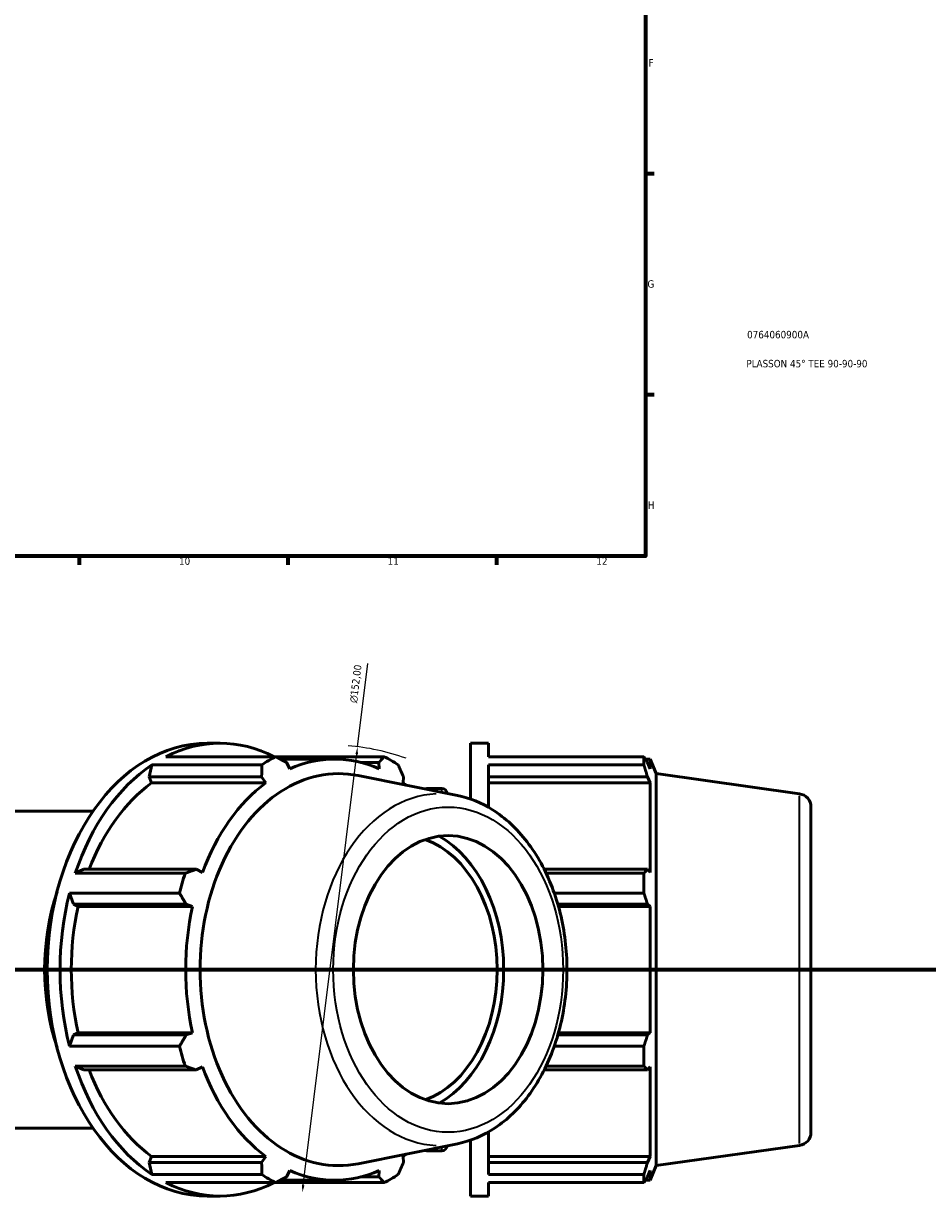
# Model space of a CAD drawing. Header units: millimetres. Extents: x -7 to 1648, y -196 to 1425.
# Tile 4 of 12: x 612 to 916, y -196 to 199. Entities that reach past the tile are written whole.
import ezdxf

# ---------------------------------------------------------------- set-up
doc = ezdxf.new("R2010")
doc.units = ezdxf.units.MM
doc.linetypes.add('CHAIN', pattern=[0.7087, 0.4724, -0.0591, 0.1181, -0.0591])
for name, color, linetype, lineweight in [('Border (ISO)', 7, 'Continuous', 70), ('Dimension (ISO)', 7, 'Continuous', 25), ('Section Line (ISO)', 7, 'CHAIN', 70), ('Title (ISO)', 7, 'Continuous', 50), ('Visible (ISO)', 7, 'Continuous', 50), ('Visible Narrow (ISO)', 7, 'Continuous', 35)]:
    doc.layers.add(name, color=color, linetype=linetype, lineweight=lineweight)
doc.styles.add('Note Text (ISO)', font='tahoma.ttf')
doc.dimstyles.new('Default (ISO)', dxfattribs={"dimtxt": 2.5, "dimasz": 2.5, "dimexe": 3.175, "dimexo": 0, "dimgap": 0.762, "dimtad": 1, "dimrnd": 1e-08, "dimzin": 0, "dimtxsty": 'Note Text (ISO)', "dimcen": 0.09, "dimdle": 10, "dimclrd": 256, "dimclre": 256, "dimclrt": 232, "dimazin": 0, "dimtfac": 1.40208, "dimtmove": 0, "dimatfit": 3, "dimfxl": 1, "dimtolj": 1, "dimtzin": 0, "dimlwd": -1, "dimlwe": -1, "dimarcsym": 0})

# ---------------------------------------------------------------- blocks, each defined once
blk = doc.blocks.new('Borders Default Border')
at = {"layer": 'Border (ISO)'}
for p, q in [((821, 148.5), (823.9, 148.5)), ((821, 74.25), (823.9, 74.25)), ((630.75, 20), (630.75, 17.1)), ((700.83, 20), (700.83, 17.1)), ((770.92, 20), (770.92, 17.1))]:
    blk.add_line(p, q, dxfattribs=at)
at = {"layer": 'Border (ISO)', "flags": 128}
blk.add_lwpolyline([(20, 20), (20, 574), (821, 574), (821, 20), (20, 20)], dxfattribs=at)
at = {"layer": 'Border (ISO)', "color": 232, "true_color": 0xca0064, "char_height": 2.5, "attachment_point": 7, "style": 'Note Text (ISO)'}
for s, insert in [('F', (822, 184.38)), ('G', (821.61, 110.08)), ('H', (821.74, 35.88)), ('10', (664.29, 17.05)), ('11', (734.37, 17.1)), ('12', (804.46, 17.1))]:
    blk.add_mtext(s, dxfattribs=dict(at, insert=insert))
blk = doc.blocks.new('Title Blocks ISO')
at = {"layer": 'Title (ISO)', "color": 232, "true_color": 0xca0064, "style": 'Note Text (ISO)'}
for tag, p in [('PART_NUMBER_001', (34.08, 73.14)), ('DESCRIPTION_001', (33.84, 63.4))]:
    blk.add_attdef(tag, p, '', height=2.5, dxfattribs=at)
blk = doc.blocks.new('2dTransSection0')
at = {"layer": 'Section Line (ISO)', "linetype": 'CHAIN'}
blk.add_line((268.76, -118.84), (1088.33, -118.84), dxfattribs=at)
blk = doc.blocks.new('*D14')
at = {"layer": 'Defpoints', "color": 0, "transparency": 16777216}
for p in [(724.27, -43.98), (705.7, -193.7)]:
    blk.add_point(p, dxfattribs=at)
at = {"layer": 'Dimension (ISO)', "transparency": 16777216}
for p, q in [((724.27, -43.98), (727.73, -16.03)), ((706.01, -191.22), (723.96, -46.46))]:
    blk.add_line(p, q, dxfattribs=at)
blk.add_arc((714.98, -118.84), 75.43, 70.208, 85.3438, dxfattribs=at)
for points in [[(723.54, -46.41), (724.37, -46.52), (724.27, -43.98)], [(705.6, -191.17), (706.42, -191.27), (705.7, -193.7)]]:
    blk.add_solid(points, dxfattribs=at)
at = {"layer": 'Dimension (ISO)', "color": 232, "true_color": 0xca0064, "transparency": 16777216, "insert": (721.55, -29.12), "char_height": 2.5, "attachment_point": 1, "rotation": 82.9322, "style": 'Note Text (ISO)'}
blk.add_mtext('\\A1;\\fAIGDT|b0|i0;\\H2.5000;n\\fTahoma|b0|i0;\\H2.5000;152,00', dxfattribs=at)

msp = doc.modelspace()

# ---------------------------------------------------------------- linework, layer by layer
at = {"layer": 'Visible (ISO)'}
for p, q in [((673.7725, -42.8418), (678.0717, -42.8418)), ((762.1312, -61.5659), (762.1312, -42.8418)), ((762.1312, -42.8418), (768.2112, -42.8418)), ((768.2112, -47.3312), (768.2112, -42.8418)), ((659.8749, -47.3312), (696.7875, -47.3312)), ((733.1809, -47.3312), (696.7875, -47.3312)), ((768.2112, -47.3312), (820.4134, -47.3312)), ((820.4134, -50.0794), (820.4134, -47.3312)), ((655.1834, -50.0794), (654.2498, -54.1254)), ((692.096, -50.0794), (655.1834, -50.0794)), ((698.3221, -48.1618), (716.5041, -48.1618)), ((701.4753, -51.433), (700.3391, -49.2586)), ((725.2745, -49.2586), (731.3663, -49.2586)), ((731.3663, -49.2586), (731.5328, -51.433)), ((768.2112, -64.3416), (768.2112, -50.0794)), ((820.4134, -50.0794), (768.2112, -50.0794)), ((820.9486, -48.1618), (822.5629, -48.1618)), ((822.5629, -51.433), (821.6417, -49.2586)), ((822.5629, -51.433), (822.5629, -48.1618)), ((824.5312, -53.0336), (822.5629, -48.1618)), ((654.2498, -54.1254), (654.9943, -56.1478)), ((654.2498, -54.1254), (692.0309, -54.1254)), ((692.0309, -54.1254), (693.4267, -56.1478)), ((757.794, -60.3834), (724.4358, -53.6868)), ((739.5815, -56.1478), (739.6745, -54.1254)), ((768.2112, -54.1254), (821.6417, -54.1254)), ((821.6417, -54.1254), (822.5629, -56.1478)), ((824.5312, -184.6499), (824.5312, -53.0336)), ((872.6575, -59.7973), (824.5312, -53.0336)), ((654.9943, -56.1478), (693.4267, -56.1478)), ((747.4646, -58.0418), (752.5312, -58.0418)), ((768.2112, -56.1478), (822.5629, -56.1478)), ((822.5629, -86.2054), (822.5629, -56.1478)), ((563.0312, -65.6418), (635.3943, -65.6418)), ((876.5312, -64.2536), (876.5312, -173.43)), ((632.3103, -85.1526), (629.4494, -86.4729)), ((629.4494, -86.4729), (666.3619, -86.4729)), ((670.0914, -85.1526), (632.3103, -85.1526)), ((672.1728, -86.2054), (670.0914, -85.1526)), ((821.6417, -85.1526), (786.9445, -85.1526)), ((787.5904, -86.4729), (820.4134, -86.4729)), ((820.4134, -93.1077), (820.4134, -86.4729)), ((822.5629, -86.2054), (821.6417, -85.1526)), ((627.5061, -93.1077), (628.8689, -96.9023)), ((664.4186, -93.1077), (627.5061, -93.1077)), ((820.4134, -93.1077), (790.3136, -93.1077)), ((628.8689, -96.9023), (630.4065, -97.5879)), ((628.8689, -96.9023), (666.65, -96.9023)), ((630.4065, -97.5879), (668.8389, -97.5879)), ((666.65, -96.9023), (668.8389, -97.5879)), ((791.5263, -96.9023), (821.6417, -96.9023)), ((791.7212, -97.5879), (822.5629, -97.5879)), ((821.6417, -96.9023), (822.5629, -97.5879)), ((822.5629, -140.0956), (822.5629, -97.5879)), ((628.8689, -140.7813), (627.5061, -144.5758)), ((630.4065, -140.0956), (628.8689, -140.7813)), ((666.65, -140.7813), (628.8689, -140.7813)), ((630.4065, -140.0956), (668.8389, -140.0956)), ((668.8389, -140.0956), (666.65, -140.7813)), ((821.6417, -140.7813), (791.5263, -140.7813)), ((791.7212, -140.0956), (822.5629, -140.0956)), ((822.5629, -140.0956), (821.6417, -140.7813)), ((627.5061, -144.5758), (664.4186, -144.5758)), ((790.3136, -144.5758), (820.4134, -144.5758)), ((820.4134, -151.2106), (820.4134, -144.5758)), ((629.4494, -151.2106), (632.3103, -152.5309)), ((666.3619, -151.2106), (629.4494, -151.2106)), ((632.3103, -152.5309), (670.0914, -152.5309)), ((670.0914, -152.5309), (672.1728, -151.4782)), ((786.9445, -152.5309), (821.6417, -152.5309)), ((820.4134, -151.2106), (787.5904, -151.2106)), ((821.6417, -152.5309), (822.5629, -151.4782)), ((822.5629, -181.5357), (822.5629, -151.4782)), ((563.0312, -172.0418), (635.3943, -172.0418)), ((768.2112, -187.6041), (768.2112, -173.3419)), ((757.794, -177.3002), (724.4358, -183.9967)), ((762.1312, -194.8418), (762.1312, -176.1176)), ((654.9943, -181.5357), (654.2498, -183.5581)), ((654.9943, -181.5357), (693.4267, -181.5357)), ((693.4267, -181.5357), (692.0309, -183.5581)), ((739.6745, -183.5581), (739.5815, -181.5357)), ((747.4646, -179.6418), (752.5312, -179.6418)), ((768.2112, -181.5357), (822.5629, -181.5357)), ((822.5629, -181.5357), (821.6417, -183.5581)), ((872.6575, -177.8862), (824.5312, -184.6499)), ((654.2498, -183.5581), (655.1834, -187.6041)), ((692.0309, -183.5581), (654.2498, -183.5581)), ((821.6417, -183.5581), (768.2112, -183.5581)), ((824.5312, -184.6499), (822.5629, -189.5218)), ((655.1834, -187.6041), (692.096, -187.6041)), ((698.3221, -189.5218), (716.5041, -189.5218)), ((700.3391, -188.4249), (701.4753, -186.2505)), ((731.3663, -188.4249), (725.2745, -188.4249)), ((731.5328, -186.2505), (731.3663, -188.4249)), ((768.2112, -187.6041), (820.4134, -187.6041)), ((820.4134, -190.3523), (820.4134, -187.6041)), ((820.9486, -189.5218), (822.5629, -189.5218)), ((821.6417, -188.4249), (822.5629, -186.2505)), ((822.5629, -189.5218), (822.5629, -186.2505)), ((696.7875, -190.3523), (659.8749, -190.3523)), ((696.7875, -190.3523), (733.1809, -190.3523)), ((768.2112, -194.8418), (768.2112, -190.3523)), ((820.4134, -190.3523), (768.2112, -190.3523)), ((673.7725, -194.8418), (678.0717, -194.8418)), ((762.1312, -194.8418), (768.2112, -194.8418))]:
    msp.add_line(p, q, dxfattribs=at)
for centre, radius, start, end in [((747.4646, -59.8418), 1.8, 90, 112.088703), ((752.5312, -59.8418), 1.8, 4.936099, 90), ((872.0312, -64.2536), 4.5, 0, 82), ((872.0312, -173.43), 4.5, 278, 0), ((747.4646, -177.8418), 1.8, 247.911297, 270), ((752.5312, -177.8418), 1.8, 270, 355.063901)]:
    msp.add_arc(centre, radius, start, end, dxfattribs=at)
for centre, major_axis, start_param, end_param in [((673.7725, -118.8418), (0, 76), 0, 3.14159265), ((678.0717, -118.8418), (0, 76), 5.93775002, 6.62862059), ((714.9842, -118.8418), (0, 76), 0.34543529, 0.43996288), ((716.5041, -118.8418), (0, 70.68), 5.97775269, 6.58861793), ((714.9842, -118.8418), (0, 76), 5.84322243, 5.93775002), ((678.0717, -118.8418), (0, -76), 3.58155553, 4.2724261), ((717.8959, -118.8418), (0, 65.8081), 6.14217766, 9.56578561), ((678.0717, -118.8418), (0, -70.68), 3.6215582, 4.2155561), ((716.5041, -118.8418), (0, -70.68), 3.6215582, 4.23242344), ((716.5041, -118.8418), (0, 70.68), 5.77959888, 5.80321976), ((739.3448, -118.8418), (0, -48.0451), 0.36995124, 2.77164141), ((739.3448, -118.8418), (0, -45), 0.24312897, 2.89846369), ((714.9842, -118.8418), (0, -76), 4.2724261, 4.36695369), ((662.1288, -118.8418), (0, -60.8), 4.26839876, 5.1563792), ((678.0717, -118.8418), (0, -76), 4.36695369, 5.05782427), ((678.0717, -118.8418), (0, -70.68), 4.40695636, 5.0178216), ((716.5041, -118.8418), (0, -70.68), 4.40695636, 5.0178216), ((714.9842, -118.8418), (0, -76), 5.05782427, 5.15235186), ((678.0717, -118.8418), (0, -76), 5.15235186, 5.84322243), ((678.0717, -118.8418), (0, -70.68), 5.20922186, 5.80321976), ((716.5041, -118.8418), (0, -70.68), 5.19235452, 5.80321976), ((716.5041, -118.8418), (0, 70.68), 3.6215582, 3.64517909), ((714.9842, -118.8418), (0, -76), 5.84322243, 5.93775002), ((716.5041, -118.8418), (0, -70.68), 5.97775269, 6.58861793), ((714.9842, -118.8418), (0, -76), 0.34543529, 0.43996288), ((678.0717, -118.8418), (0, -76), 5.93775002, 6.62862059)]:
    msp.add_ellipse(centre, major_axis=major_axis, ratio=0.70710678, start_param=start_param, end_param=end_param, dxfattribs=at)
msp.add_ellipse((754.6655, -118.8418), major_axis=(0, -45), ratio=0.70710678, dxfattribs=at)
for points, weights in [([(696.7875, -47.3312), (698.608, -48.3146), (700.3391, -49.2586)], [2.39104022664, 2.42091427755, 2.44916063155]), ([(731.3663, -49.2586), (732.2636, -48.3146), (733.1809, -47.3312)], [2.44916063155, 2.42091427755, 2.39104022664]), ([(820.4134, -47.3312), (821.0521, -48.3146), (821.6417, -49.2586)], [1, 1.00153087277, 1.00224526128]), ([(692.0309, -54.1254), (692.0713, -52.1437), (692.096, -50.0794)], [2.44916063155, 2.42091427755, 2.39104022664]), ([(737.8724, -50.0794), (738.8004, -52.1437), (739.6745, -54.1254)], [2.39104022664, 2.42091427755, 2.44916063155]), ([(821.6417, -54.1254), (821.0521, -52.1437), (820.4134, -50.0794)], [1.00224526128, 1.00153087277, 1]), ([(666.3619, -86.4729), (668.2732, -85.7993), (670.0914, -85.1526)], [2.40042970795, 2.43042107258, 2.45877834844]), ([(820.4134, -86.4729), (821.0521, -85.7993), (821.6417, -85.1526)], [1, 1.00153087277, 1.00224526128]), ([(666.65, -96.9023), (665.5656, -95.0437), (664.4186, -93.1077)], [2.45877834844, 2.43042107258, 2.40042970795]), ([(821.6417, -96.9023), (821.0521, -95.0437), (820.4134, -93.1077)], [1.00224526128, 1.00153087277, 1]), ([(664.4186, -144.5758), (665.5656, -142.6398), (666.65, -140.7813)], [2.40042970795, 2.43042107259, 2.45877834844]), ([(820.4134, -144.5758), (821.0521, -142.6398), (821.6417, -140.7813)], [1, 1.00153087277, 1.00224526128]), ([(670.0914, -152.5309), (668.2732, -151.8842), (666.3619, -151.2106)], [2.45877834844, 2.43042107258, 2.40042970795]), ([(821.6417, -152.5309), (821.0521, -151.8842), (820.4134, -151.2106)], [1.00224526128, 1.00153087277, 1]), ([(692.096, -187.6041), (692.0713, -185.5398), (692.0309, -183.5581)], [2.40042970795, 2.43042107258, 2.45877834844]), ([(739.6745, -183.5581), (738.8004, -185.5398), (737.8724, -187.6041)], [2.43954291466, 2.41140748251, 2.38165074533]), ([(820.4134, -187.6041), (821.0521, -185.5398), (821.6417, -183.5581)], [1, 1.00153087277, 1.00224526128]), ([(700.3391, -188.4249), (698.608, -189.369), (696.7875, -190.3523)], [2.45877834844, 2.43042107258, 2.40042970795]), ([(733.1809, -190.3523), (732.2636, -189.369), (731.3663, -188.4249)], [2.38165074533, 2.41140748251, 2.43954291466]), ([(821.6417, -188.4249), (821.0521, -189.369), (820.4134, -190.3523)], [1.00224526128, 1.00153087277, 1])]:
    msp.add_rational_spline(points, weights, degree=2, dxfattribs=at)
msp.add_open_spline([(757.794, -177.3002), (762.2351, -176.4086), (766.5344, -174.5725), (774.6069, -169.1768), (778.3499, -165.5454), (784.8976, -156.8128), (787.6665, -151.6631), (791.8972, -140.4179), (793.3456, -134.3142), (794.7753, -121.7956), (794.7556, -115.3825), (793.2484, -102.8781), (791.7613, -96.7886), (787.4375, -85.5371), (784.602, -80.375), (777.8294, -71.556), (773.9011, -67.8836), (765.8815, -62.8367), (761.8977, -61.2072), (757.794, -60.3834)], degree=3, knots=[0.14100765, 0.14100765, 0.14100765, 0.14100765, 0.44151964, 0.44151964, 0.75610307, 0.75610307, 1.08182774, 1.08182774, 1.41066926, 1.41066926, 1.73963616, 1.73963616, 2.06860652, 2.06860652, 2.39742476, 2.39742476, 2.72290272, 2.72290272, 3.000585, 3.000585, 3.000585, 3.000585], dxfattribs=at)
at = {"layer": 'Visible Narrow (ISO)'}
for p, q in [((747.4646, -58.0424), (747.4646, -58.2836)), ((752.5312, -59.202), (752.5312, -58.045)), ((872.6575, -177.1592), (872.6575, -60.5243)), ((747.4646, -179.3999), (747.4646, -179.6411)), ((752.5312, -179.6385), (752.5312, -178.4815))]:
    msp.add_line(p, q, dxfattribs=at)
msp.add_ellipse((751.9263, -118.8418), major_axis=(0, 59.0444), ratio=0.70710678, start_param=0.03017275, end_param=3.11141991, dxfattribs=at)
msp.add_ellipse((754.6655, -118.8418), major_axis=(0, -54.5882), ratio=0.70710678, dxfattribs=at)

# ---------------------------------------------------------------- block references
msp.add_blockref('Borders Default Border', (0, 0))
msp.add_blockref('Title Blocks ISO', (821, 20)).add_auto_attribs({'PART_NUMBER_001': '0764060900A', 'DESCRIPTION_001': 'PLASSON 45° TEE 90-90-90'})
at = {"layer": 'Section Line (ISO)'}
msp.add_blockref('2dTransSection0', (0, 0), dxfattribs=at)

# ---------------------------------------------------------------- dimensions: what is measured, and where the dimension line sits
at = {"layer": 'Dimension (ISO)'}
dim = msp.add_diameter_dim_2p(p1=(705.7028, -193.6997), p2=(724.2656, -43.9838), text='\\fAIGDT|b0|i0;\\H2.5000;n\\fTahoma|b0|i0;\\H2.5000;152,00', dimstyle='Default (ISO)', override={"dimdec": 2, "dimlfac": 1.007542, "dimtp": 0, "dimtm": 0, "dimtdec": 2, "dimatfit": 2}, dxfattribs=at)
dim.commit()
dim.dimension.update_dxf_attribs({"geometry": '*D14', "text_midpoint": (726.8381, -23.2354), "dimtype": 163})

doc.saveas('drawing.dxf')
